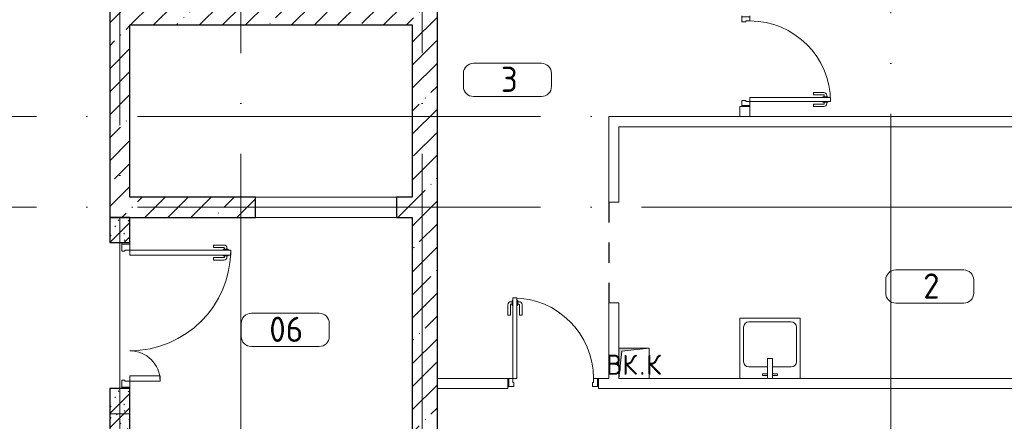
# Model space of a CAD drawing. Header units: millimetres. Extents: x -19737 to 100106, y -4436 to 96517.
# Tile 51 of 59: x 77068 to 86835, y 9225 to 13213. Entities that reach past the tile are written whole.
import ezdxf

# ---------------------------------------------------------------- set-up
doc = ezdxf.new("R2010")
doc.units = ezdxf.units.MM
for name, pattern in [('3_ Штрих_ 1 х 1 мм', [400, 200, -200]), ('ADSK_Линия сетки', [5000, 4000, -500, 0, -500]), ('ADSK_Штриховая_ш3 п1_5', [900, 600, -300])]:
    doc.linetypes.add(name, pattern=pattern)
for name, color, linetype, lineweight in [('A-____-NOTE-TEXT', 7, 'Continuous', 18), ('A-AREA-____-IDEN', 7, 'Continuous', 9), ('A-DOOR-____-MCUT', 7, 'Continuous', 9), ('A-DOOR-____-OTLN', 7, 'Continuous', 18), ('A-DOOR-FRAM-MCUT', 7, 'Continuous', 9), ('A-DOOR-OPNG-OTLN', 7, 'Continuous', 18), ('A-FLOR-____-OTLN', 7, 'Continuous', 18), ('A-WALL-____-MCUT', 7, 'Continuous', 40), ('A-WALL-____-PATT', 7, 'Continuous', 40), ('I-WALL-____-MCUT', 7, 'Continuous', 40), ('I-WALL-____-OTLN', 7, 'Continuous', 18), ('M-EQPM-____-OTLN', 7, 'Continuous', 18), ('P-SANR-FIXT-OTLN', 7, 'Continuous', 18), ('S-BEAM-____-OTLN', 7, 'Continuous', 18), ('S-GRID-____-OTLN', 7, 'Continuous', 9)]:
    doc.layers.add(name, color=color, linetype=linetype, lineweight=lineweight)
doc.layers.add('A-AREA-____-OTLN', color=4, linetype='ADSK_Штриховая_ш3 п1_5', lineweight=40, true_color=0x00ffff)
doc.styles.add('GOST Common', font='GOST_Common.ttf', dxfattribs={"height": 200})
doc.styles.add('GOST Common_2', font='GOST_Common.ttf', dxfattribs={"height": 250})
pattern_1 = [(45, (0, 0), (-228.0985, 228.0985), []), (45, (228.1, 0), (-228.0985, 228.0985), [403.225, -80.645, 6.706, -73.939])]

# ---------------------------------------------------------------- blocks, each defined once
blk = doc.blocks.new('КР-Проем - Настраиваемый-3280559-02_К4')
at = {"layer": 'A-DOOR-OPNG-OTLN', "color": 254, "lineweight": 13, "true_color": 0xcccccc}
for p, q in [((-700, 100), (700, 100)), ((-700, -100), (700, -100))]:
    blk.add_line(p, q, dxfattribs=at)
blk = doc.blocks.new('АР_Дверь однопольная - 900х2100h_800__Глухая_Межкомнатные апарт_тип_эт-1271685-02_К4')
at = {"layer": 'A-DOOR-____-MCUT', "color": 254, "lineweight": 15, "true_color": 0xcccccc}
for p, q in [((-400, 850), (-400, 50)), ((-360, 850), (-400, 850)), ((-360, 50), (-360, 850)), ((-400, 50), (-360, 50))]:
    blk.add_line(p, q, dxfattribs=at)
at = {"layer": 'A-DOOR-____-OTLN', "color": 254, "lineweight": 5, "true_color": 0xcccccc}
for p, q in [((-450, 680), (-450, 782.5)), ((-425, 680), (-425, 782.5)), ((-408, 812.5), (-420, 812.5)), ((-408, 787.5), (-420, 787.5)), ((-408, 825), (-408, 775)), ((-400, 825), (-408, 825)), ((-360, 825), (-352, 825)), ((-352, 825), (-352, 775)), ((-352, 812.5), (-340, 812.5)), ((-352, 787.5), (-340, 787.5)), ((-335, 680), (-335, 782.5)), ((-310, 680), (-310, 782.5)), ((-408, 775), (-400, 775)), ((-352, 775), (-360, 775)), ((-425, 680), (-450, 680)), ((-335, 680), (-310, 680))]:
    blk.add_line(p, q, dxfattribs=at)
for centre, radius, start, end in [((-420, 782.5), 30, 90, 180), ((-420, 782.5), 4.99, 90, 180), ((-340, 782.5), 30, 360, 90), ((-340, 782.5), 4.99, 360, 90)]:
    blk.add_arc(centre, radius, start, end, dxfattribs=at)
at = {"layer": 'A-DOOR-____-OTLN', "color": 254, "lineweight": 13, "true_color": 0xcccccc}
blk.add_arc((-400, 50), 800, 360, 90, dxfattribs=at)
at = {"layer": 'A-DOOR-FRAM-MCUT', "color": 254, "lineweight": 15, "true_color": 0xcccccc}
for p, q in [((-440, 50), (-450, 50)), ((-400, 50), (-440, 50)), ((-440, 50), (-440, -30)), ((-400, 10), (-400, 50)), ((-390, 10), (-400, 10)), ((-390, -30), (-390, 10)), ((400, 10), (390, 10)), ((390, 10), (390, -30)), ((440, 50), (400, 50)), ((400, 50), (400, 10)), ((440, -30), (440, 50)), ((440, 50), (450, 50)), ((-440, -30), (-450, -30)), ((-440, -30), (-390, -30)), ((390, -30), (440, -30)), ((440, -30), (450, -30))]:
    blk.add_line(p, q, dxfattribs=at)
blk = doc.blocks.new('АР_Дверь однопольная - 900х2100h_800__Глухая_Межкомнатные апарт_тип_эт-1271699-02_К4')
at = {"layer": 'A-DOOR-____-MCUT', "color": 254, "lineweight": 15, "true_color": 0xcccccc}
for p, q in [((400, 850), (360, 850)), ((360, 850), (360, 50)), ((400, 50), (400, 850)), ((360, 50), (400, 50))]:
    blk.add_line(p, q, dxfattribs=at)
at = {"layer": 'A-DOOR-____-OTLN', "color": 254, "lineweight": 5, "true_color": 0xcccccc}
for p, q in [((310, 680), (310, 782.5)), ((335, 680), (335, 782.5)), ((352, 812.5), (340, 812.5)), ((352, 787.5), (340, 787.5)), ((352, 825), (352, 775)), ((360, 825), (352, 825)), ((400, 825), (408, 825)), ((408, 825), (408, 775)), ((408, 812.5), (420, 812.5)), ((408, 787.5), (420, 787.5)), ((425, 680), (425, 782.5)), ((450, 680), (450, 782.5)), ((352, 775), (360, 775)), ((408, 775), (400, 775)), ((335, 680), (310, 680)), ((425, 680), (450, 680))]:
    blk.add_line(p, q, dxfattribs=at)
at = {"layer": 'A-DOOR-____-OTLN', "color": 254, "lineweight": 13, "true_color": 0xcccccc}
blk.add_arc((400, 50), 800, 90, 180, dxfattribs=at)
at = {"layer": 'A-DOOR-____-OTLN', "color": 254, "lineweight": 5, "true_color": 0xcccccc}
for centre, radius, start, end in [((340, 782.5), 30, 90, 180), ((340, 782.5), 4.99, 90, 180), ((420, 782.5), 30, 0, 90), ((420, 782.5), 4.99, 0, 90)]:
    blk.add_arc(centre, radius, start, end, dxfattribs=at)
at = {"layer": 'A-DOOR-FRAM-MCUT', "color": 254, "lineweight": 15, "true_color": 0xcccccc}
for p, q in [((-440, 50), (-450, 50)), ((-400, 50), (-440, 50)), ((-440, 50), (-440, -30)), ((-400, 10), (-400, 50)), ((-390, 10), (-400, 10)), ((-390, -30), (-390, 10)), ((400, 10), (390, 10)), ((390, 10), (390, -30)), ((440, 50), (400, 50)), ((400, 50), (400, 10)), ((440, -30), (440, 50)), ((440, 50), (450, 50)), ((-440, -30), (-450, -30)), ((-440, -30), (-390, -30)), ((390, -30), (440, -30)), ((440, -30), (450, -30))]:
    blk.add_line(p, q, dxfattribs=at)
blk = doc.blocks.new('АР_Дверь двупольная - 1450х2100h_1000_300__ЛК_EIS60-4722307-02_К4')
at = {"layer": 'A-DOOR-____-MCUT', "color": 254, "lineweight": 15, "true_color": 0xcccccc}
for p, q in [((-650, 100), (-650, 1100)), ((-650, 1100), (-600, 1100)), ((-600, 1100), (-600, 100)), ((650, 400), (600, 400)), ((600, 400), (600, 100)), ((650, 100), (650, 400)), ((-600, 100), (-650, 100)), ((600, 100), (650, 100))]:
    blk.add_line(p, q, dxfattribs=at)
at = {"layer": 'A-DOOR-____-OTLN', "color": 254, "lineweight": 5, "true_color": 0xcccccc}
for p, q in [((-658, 1075), (-658, 1025)), ((-650, 1075), (-658, 1075)), ((-600, 1075), (-592, 1075)), ((-592, 1075), (-592, 1025)), ((-700, 930), (-700, 1032.5)), ((-675, 930), (-675, 1032.5)), ((-658, 1062.5), (-670, 1062.5)), ((-658, 1037.5), (-670, 1037.5)), ((-658, 1025), (-650, 1025)), ((-592, 1025), (-600, 1025)), ((-592, 1062.5), (-580, 1062.5)), ((-592, 1037.5), (-580, 1037.5)), ((-575, 930), (-575, 1032.5)), ((-550, 930), (-550, 1032.5)), ((-675, 930), (-700, 930)), ((-575, 930), (-550, 930))]:
    blk.add_line(p, q, dxfattribs=at)
at = {"layer": 'A-DOOR-____-OTLN', "color": 254, "lineweight": 13, "true_color": 0xcccccc}
for centre, radius, start, end in [((-650, 100), 1000, 0, 90), ((650, 100), 300, 90, 180)]:
    blk.add_arc(centre, radius, start, end, dxfattribs=at)
at = {"layer": 'A-DOOR-____-OTLN', "color": 254, "lineweight": 5, "true_color": 0xcccccc}
for centre, radius, start, end in [((-670, 1032.5), 30, 90, 180), ((-670, 1032.5), 4.99, 90, 180), ((-580, 1032.5), 30, 360, 90), ((-580, 1032.5), 4.99, 360, 90)]:
    blk.add_arc(centre, radius, start, end, dxfattribs=at)
at = {"layer": 'A-DOOR-FRAM-MCUT', "color": 254, "lineweight": 15, "true_color": 0xcccccc}
for p, q in [((-710, 100), (-725, 100)), ((-710, 100), (-650, 100)), ((-710, 20), (-710, 100)), ((-650, 100), (-650, 50)), ((710, 100), (650, 100)), ((650, 100), (650, 50)), ((710, 20), (710, 100)), ((710, 100), (725, 100)), ((-710, 20), (-725, 20)), ((-640, 20), (-710, 20)), ((-650, 50), (-640, 50)), ((-640, 50), (-640, 20)), ((650, 50), (640, 50)), ((640, 50), (640, 20)), ((640, 20), (710, 20)), ((710, 20), (725, 20))]:
    blk.add_line(p, q, dxfattribs=at)
blk = doc.blocks.new('АР_Перемычка - 200_Уx2_50x5__250-250-4321105-02_К4')
at = {"layer": 'S-BEAM-____-OTLN', "color": 254, "linetype": '3_ Штрих_ 1 х 1 мм', "lineweight": 15, "true_color": 0xdcdcdc}
for p, q in [((-975, 100), (-975, -100)), ((975, 100), (975, -100)), ((-975, 0), (975, 0))]:
    blk.add_line(p, q, dxfattribs=at)
blk = doc.blocks.new('АР_Канал вертикальный прямоугольный - ВК_К-5757489-02_К4')
at = {"layer": 'M-EQPM-____-OTLN', "lineweight": 13, "true_color": 0xe2e2e2}
blk.add_hatch(color=254, dxfattribs=at).paths.add_polyline_path([(-150, -150), (-120, 120), (150, 150), (-150, 150), (-150, 79.2)])
at = {"layer": 'M-EQPM-____-OTLN', "color": 253, "lineweight": 13, "true_color": 0xaaaaaa}
for p, q in [((150, 150), (-150, 150)), ((-150, 150), (-150, -150)), ((150, 150), (-150, 150)), ((-150, 150), (-150, -150)), ((-150, -150), (-150, 150)), ((-150, 150), (150, 150)), ((-150, -150), (-120, 120)), ((-150, -150), (-120, 120)), ((-120, 120), (150, 150)), ((-120, 120), (150, 150)), ((150, -150), (150, 150)), ((150, 150), (150, -150)), ((-150, -150), (150, -150)), ((150, -150), (-150, -150))]:
    blk.add_line(p, q, dxfattribs=at)
blk = doc.blocks.new('A-PLU-Sink-2D - 600 x 600mm-929126-02_К4')
at = {"layer": 'P-SANR-FIXT-OTLN', "color": 253, "lineweight": 13, "true_color": 0xaaaaaa}
for p, q in [((-284.3, 297.7), (315.7, 297.7)), ((-284.3, -302.3), (-284.3, 297.7)), ((315.7, 297.7), (-284.3, 297.7)), ((-284.3, 297.7), (-284.3, -302.3)), ((315.7, 297.7), (315.7, -302.3)), ((315.7, -302.3), (315.7, 297.7)), ((-246.2, -137.2), (-246.2, 208.8)), ((-195.4, 259.6), (226.8, 259.6)), ((277.6, 208.8), (277.6, -137.2)), ((-9.3, -188), (-195.4, -188)), ((-9.3, -102.3), (-9.3, -302.3)), ((40.7, -102.3), (-9.3, -102.3)), ((40.7, -302.3), (40.7, -102.3)), ((226.8, -188), (40.7, -188)), ((-59.3, -272.3), (-59.3, -257.3)), ((-59.3, -257.3), (-9.3, -257.3)), ((-9.3, -272.3), (-59.3, -272.3)), ((90.7, -257.3), (40.7, -257.3)), ((40.7, -272.3), (90.7, -272.3)), ((90.7, -272.3), (90.7, -257.3)), ((315.7, -302.3), (-284.3, -302.3)), ((-284.3, -302.3), (315.7, -302.3))]:
    blk.add_line(p, q, dxfattribs=at)
for centre, start, end in [((-195.4, 208.8), 90, 180), ((226.8, 208.8), 360, 90), ((-195.4, -137.2), 180, 270), ((226.8, -137.2), 270, 0)]:
    blk.add_arc(centre, 50.8, start, end, dxfattribs=at)
blk = doc.blocks.new('Наметкина 10_РД_АР_К4_отсоединено_rvt-1-02_К4')
at = {"layer": 'A-WALL-____-PATT', "lineweight": 5, "true_color": 0xcccccc}
h = blk.add_hatch(dxfattribs=at)
h.set_pattern_fill('FP_20', color=254, style=0, pattern_type=2)
h.set_pattern_definition(pattern_1)
h.paths.add_polyline_path([(99555.3, 2650), (99805.3, 2650), (99805.3, 13660), (99555.3, 13660), (99555.3, 2850)])
h.paths.add_polyline_path([(99805.3, 14660), (99805.3, 21105), (99555.3, 21105), (99555.3, 14660), (99761.3, 14660)])
h = blk.add_hatch(dxfattribs=at)
h.set_pattern_fill('FP_20', color=254, style=0, pattern_type=2)
h.set_pattern_definition(pattern_1)
h.paths.add_polyline_path([(99555.3, 13160), (99555.3, 13360), (96555.3, 13360), (96555.3, 13160), (96755.3, 13160)])
h = blk.add_hatch(dxfattribs=at)
h.set_pattern_fill('FP_20', color=254, style=0, pattern_type=2)
h.set_pattern_definition(pattern_1)
h.paths.add_polyline_path([(96755.3, 11250), (96755.3, 13160), (96555.3, 13160), (96555.3, 11250)])
h = blk.add_hatch(dxfattribs=at)
h.set_pattern_fill('FP_20', color=254, style=0, pattern_type=2)
h.set_pattern_definition(pattern_1)
h.paths.add_polyline_path([(98000.3, 11250), (98000.3, 11450), (96755.3, 11450), (96755.3, 11250)])
h.paths.add_polyline_path([(99555.3, 11250), (99555.3, 11450), (99400.3, 11450), (99400.3, 11250)])
h = blk.add_hatch(dxfattribs=at)
h.set_pattern_fill('FP_19', color=254, style=0, pattern_type=2)
h.set_pattern_definition([(135, (300.56, 377.28), (-565.6854, 6e-14), [10, -790]), (135, (349.8, 474.73), (-565.6854, 6e-14), [10, -790]), (135, (423.93, 473.06), (-565.6854, 6e-14), [10, -790]), (135, (229.92, 447.9), (-565.6854, 6e-14), [10, -790]), (135, (155.08, 447.9), (-565.6854, 6e-14), [10, -790]), (135, (114.9, 369.03), (-565.6854, 6e-14), [10, -790]), (135, (132.43, 285.8), (-565.6854, 6e-14), [10, -790]), (135, (214.66, 322), (-565.6854, 6e-14), [10, -790]), (135, (198.16, 261.88), (-565.6854, 6e-14), [10, -790]), (135, (45.2, 272.9), (-565.6854, 6e-14), [10, -790]), (135, (42.32, 336.16), (-565.6854, 6e-14), [10, -790]), (135, (92.26, 192.24), (-565.6854, 6e-14), [10, -790]), (135, (7.07, 149.2), (-565.6854, 6e-14), [10, -790]), (135, (80.6, 95.1), (-565.6854, 6e-14), [10, -790]), (135, (79.53, 36.94), (-565.6854, 6e-14), [10, -790]), (135, (153.87, 74.56), (-565.6854, 6e-14), [10, -790]), (135, (228.35, 124.8), (-565.6854, 6e-14), [10, -790]), (135, (279.75, 180.4), (-565.6854, 6e-14), [10, -790]), (135, (282.9, 31.63), (-565.6854, 6e-14), [10, -790]), (135, (377.38, 53.45), (-565.6854, 6e-14), [10, -790]), (135, (352.28, 102.7), (-565.6854, 6e-14), [10, -790]), (135, (354.05, 0), (-565.6854, 6e-14), [10, -790]), (135, (553.23, 16.45), (-565.6854, 6e-14), [10, -790]), (135, (542.38, 63.45), (-565.6854, 6e-14), [10, -790]), (135, (536.58, 239.3), (-565.6854, 6e-14), [10, -790]), (135, (475.85, 203.9), (-565.6854, 6e-14), [10, -790]), (135, (475.85, 316.54), (-565.6854, 6e-14), [10, -790]), (135, (520.8, 408.7), (-565.6854, 6e-14), [10, -790]), (135, (551.1, 470.8), (-565.6854, 6e-14), [10, -790]), (135, (235.25, 537.93), (-565.6854, 6e-14), [10, -790]), (135, (407.25, 547.65), (-565.6854, 6e-14), [10, -790]), (135, (94.5, 558.6), (-565.6854, 6e-14), [10, -790]), (135, (46.4, 532.3), (-565.6854, 6e-14), [10, -790]), (135, (85.56, 465.04), (-565.6854, 6e-14), [10, -790]), (135, (355.53, 181.14), (-565.6854, 6e-14), [10, -790]), (135, (362.23, 243.6), (-565.6854, 6e-14), [10, -790]), (135, (413.45, 344.1), (-565.6854, 6e-14), [10, -790]), (135, (286.3, 273.25), (-565.6854, 6e-14), [10, -790]), (135, (423.02, 263.72), (-565.6854, 6e-14), [10, -790]), (135, (162.94, 190.2), (-565.6854, 6e-14), [10, -790]), (135, (470.25, 120.93), (-565.6854, 6e-14), [10, -790]), (135, (484.48, 9.78), (-565.6854, 6e-14), [10, -790]), (45, (0, 212.13), (-565.6854, 0), []), (45, (212.13, 0), (-565.6854, 0), []), (45, (353.55, 0), (-565.6854, 0), []), (45, (0, 353.55), (-565.6854, 0), [])])
h.paths.add_polyline_path([(96555.3, 9150), (96755.3, 9150), (96755.3, 9550), (96555.3, 9550)])
h.paths.add_polyline_path([(96755.3, 11000), (96755.3, 11250), (96555.3, 11250), (96555.3, 11000)])
at = {"layer": 'A-AREA-____-OTLN', "color": 7, "linetype": '3_ Штрих_ 1 х 1 мм', "lineweight": 30, "true_color": 0xccffff}
blk.add_line((101505.3, 11400), (101505.3, 10400), dxfattribs=at)
at = {"layer": 'A-FLOR-____-OTLN', "color": 254, "lineweight": 13, "true_color": 0xcccccc}
for p, q in [((99400.3, 11450), (98000.3, 11450)), ((99400.3, 11250), (98000.3, 11250)), ((96655.3, 9550), (96655.3, 11000)), ((96655.3, 11000), (96655.3, 9550))]:
    blk.add_line(p, q, dxfattribs=at)
at = {"layer": 'A-WALL-____-MCUT', "color": 254, "lineweight": 30, "true_color": 0xcccccc}
for p, q in [((99805.3, 2650), (99805.3, 13660)), ((96555.3, 13360), (96555.3, 13160)), ((96555.3, 13160), (96555.3, 11250)), ((96755.3, 13160), (99555.3, 13160)), ((96755.3, 11450), (96755.3, 13160)), ((99555.3, 13160), (99555.3, 11450)), ((98000.3, 11450), (96755.3, 11450)), ((98000.3, 11250), (98000.3, 11450)), ((99555.3, 11450), (99400.3, 11450)), ((99400.3, 11450), (99400.3, 11250)), ((96555.3, 11250), (96755.3, 11250)), ((96755.3, 11250), (98000.3, 11250)), ((99400.3, 11250), (99555.3, 11250)), ((99555.3, 11250), (99555.3, 9150))]:
    blk.add_line(p, q, dxfattribs=at)
at = {"layer": 'I-WALL-____-MCUT', "color": 254, "lineweight": 30, "true_color": 0xcccccc}
for p, q in [((96555.3, 11250), (96555.3, 11000)), ((96755.3, 11250), (96555.3, 11250)), ((96755.3, 11000), (96755.3, 11250)), ((96555.3, 11000), (96755.3, 11000)), ((96555.3, 9550), (96555.3, 9150)), ((96755.3, 9550), (96555.3, 9550)), ((96755.3, 9150), (96755.3, 9550))]:
    blk.add_line(p, q, dxfattribs=at)
at = {"layer": 'I-WALL-____-OTLN', "color": 254, "lineweight": 13, "true_color": 0xcccccc}
for p, q in [((102805.3, 12250), (102805.3, 12350)), ((102905.3, 12350), (102805.3, 12350)), ((102905.3, 12350), (102905.3, 12250)), ((101505.3, 12250), (102805.3, 12250)), ((101505.3, 12250), (101505.3, 12150)), ((102905.3, 12250), (105605.3, 12250)), ((101505.3, 11400), (101505.3, 12150)), ((105605.3, 12150), (101605.3, 12150)), ((101605.3, 12150), (101605.3, 11400)), ((101605.3, 11400), (101505.3, 11400)), ((101505.3, 9650), (101505.3, 10400)), ((101605.3, 10400), (101505.3, 10400)), ((101605.3, 10400), (101605.3, 9650)), ((99805.3, 9650), (100505.3, 9650)), ((100505.3, 9550), (100505.3, 9650)), ((101405.3, 9650), (101505.3, 9650)), ((101405.3, 9650), (101405.3, 9550)), ((101605.3, 9650), (107805.3, 9650)), ((100505.3, 9550), (99805.3, 9550)), ((107805.3, 9550), (101405.3, 9550))]:
    blk.add_line(p, q, dxfattribs=at)
at = {"layer": 'A-DOOR-____-OTLN', "color": 254, "lineweight": 13, "true_color": 0xcccccc}
for name, p, rotation in [('АР_Дверь однопольная - 900х2100h_800__Глухая_Межкомнатные апарт_тип_эт-1271699-02_К4', (102855.3, 12800), 269.9999999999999), ('КР-Проем - Настраиваемый-3280559-02_К4', (98700.3, 11350), 180), ('АР_Дверь двупольная - 1450х2100h_1000_300__ЛК_EIS60-4722307-02_К4', (96655.3, 10275), 269.9999999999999)]:
    blk.add_blockref(name, p, dxfattribs=dict(at, rotation=rotation))
blk.add_blockref('АР_Дверь однопольная - 900х2100h_800__Глухая_Межкомнатные апарт_тип_эт-1271685-02_К4', (100955.3, 9600), dxfattribs=at)
at = {"layer": 'M-EQPM-____-OTLN', "color": 253, "lineweight": 5, "true_color": 0xaaaaaa}
blk.add_blockref('АР_Канал вертикальный прямоугольный - ВК_К-5757489-02_К4', (101755.3, 9800), dxfattribs=at)
at = {"layer": 'P-SANR-FIXT-OTLN', "color": 253, "lineweight": 5, "true_color": 0xaaaaaa}
blk.add_blockref('A-PLU-Sink-2D - 600 x 600mm-929126-02_К4', (103089.6, 9952.4), dxfattribs=at)
at = {"layer": 'S-BEAM-____-OTLN', "color": 254, "lineweight": 13, "true_color": 0xcccccc, "rotation": 269.9999999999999}
blk.add_blockref('АР_Перемычка - 200_Уx2_50x5__250-250-4321105-02_К4', (96655.3, 10275), dxfattribs=at)
at = {"layer": 'A-____-NOTE-TEXT', "color": 253, "lineweight": 5, "true_color": 0xaaaaaa, "char_height": 200, "attachment_point": 1, "style": 'GOST Common'}
for s, insert, width in [('ВК', (101480.1, 9887.2), 400.844), ('\\fGOST Common|b0|i0|c204|p34|;К', (101877, 9887.2), 192.405), ('\\fGOST Common|b0|i0|c204|p34|;.', (101810.8, 9887.2), 80.169)]:
    blk.add_mtext(s, dxfattribs=dict(at, insert=insert, width=width))
blk = doc.blocks.new('Марка помещения 2 - Марка помещения 2-1605974-02_К4')
at = {"layer": 'A-AREA-____-IDEN', "color": 253, "true_color": 0xaaaaaa}
for p, q in [((-1.797, 0.841), (1.569, 0.841)), ((-2.297, -0.309), (-2.297, 0.341)), ((2.069, 0.341), (2.069, -0.309)), ((1.569, -0.809), (-1.797, -0.809))]:
    blk.add_line(p, q, dxfattribs=at)
for centre, start, end in [((-1.797, 0.341), 90, 180), ((1.569, 0.341), 0, 90), ((-1.797, -0.309), 180, 270), ((1.569, -0.309), 270, 360)]:
    blk.add_arc(centre, 0.5, start, end, dxfattribs=at)

msp = doc.modelspace()

# ---------------------------------------------------------------- linework, layer by layer
at = {"layer": 'S-GRID-____-OTLN', "color": 253, "linetype": 'ADSK_Линия сетки', "true_color": 0xaaaaaa}
for p, q in [((85711.2, -1723.5), (85711.2, 28821.2)), ((78061.2, -2836.1), (78061.2, 27708.6)), ((79261.2, -2121.2), (79261.2, 27708.6)), ((81061.2, -2121.2), (81061.2, 27708.6)), ((92235.8, 12250), (63313.3, 12250)), ((92235.8, 11350), (62223, 11350))]:
    msp.add_line(p, q, dxfattribs=at)

# ---------------------------------------------------------------- block references
at = {"lineweight": 5}
msp.add_blockref('Наметкина 10_РД_АР_К4_отсоединено_rvt-1-02_К4', (-18594.1, 0), dxfattribs=at)
at = {"layer": 'A-AREA-____-IDEN', "color": 253, "true_color": 0xaaaaaa, "xscale": 199.9999999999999, "yscale": 199.9999999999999, "zscale": 199.9999999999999}
for p in [(81929.6, 12611.4), (86118.6, 10559.8), (79725.5, 10129.6)]:
    msp.add_blockref('Марка помещения 2 - Марка помещения 2-1605974-02_К4', p, dxfattribs=at)

# ---------------------------------------------------------------- texts
at = {"layer": 'A-AREA-____-IDEN', "color": 253, "true_color": 0xaaaaaa, "char_height": 250, "attachment_point": 1, "style": 'GOST Common_2'}
for s, insert, width in [('\\fGOST Common|b0|i0|c204|p34|;3', (81841.1, 12745.2), 224.472), ('\\fGOST Common|b0|i0|c204|p34|;2', (86030.2, 10693.5), 224.472), ('06', (79544, 10263.3), 448.945)]:
    msp.add_mtext(s, dxfattribs=dict(at, insert=insert, width=width))

doc.saveas('drawing.dxf')
